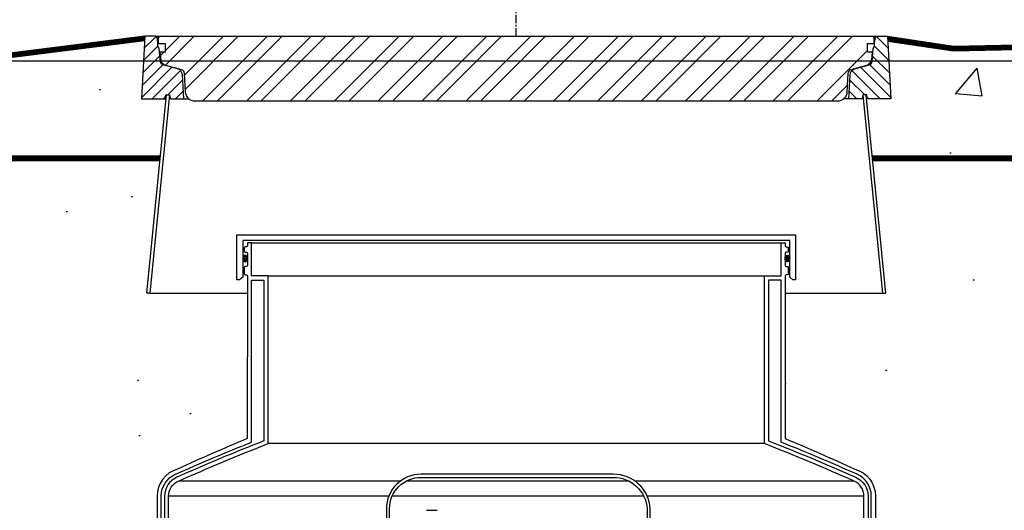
# Model space of a CAD drawing. Extents: x -285 to 5863, y 308 to 3178.
# Tile 237 of 256: x 1495 to 1554, y 957 to 987. Entities that reach past the tile are written whole.
import ezdxf

# ---------------------------------------------------------------- set-up
doc = ezdxf.new("R2010")
doc.units = 0
doc.header["$MEASUREMENT"] = 0
doc.header["$PDSIZE"] = 1
doc.linetypes.add('CENTER1', pattern=[0.6625, 0.5, -0.075, 0.0125, -0.075])
doc.layers.get('DEFPOINTS').update_dxf_attribs({"linetype": 'CONTINUOUS'})
for name, color, linetype in [('CENTERLINE', 3, 'CENTER1'), ('CONCRETE-HATCH', 2, 'CONTINUOUS'), ('DIM', 3, 'CONTINUOUS'), ('FRP-SUMP', 2, 'CONTINUOUS'), ('PEAGRAVEL-HATCH', 3, 'CONTINUOUS'), ('PROBE', 2, 'CONTINUOUS'), ('SUB-PUMP', 4, 'CONTINUOUS'), ('TANK-MANHOLE-40', 2, 'CONTINUOUS'), ('TANK-MANHOLE-COVER-40', 2, 'CONTINUOUS'), ('TANK-MANHOLE-COVER-HATCH-40', 252, 'CONTINUOUS'), ('TANK-MANHOLE-HATCH-40', 7, 'CONTINUOUS'), ('TANK-SLAB', 6, 'CONTINUOUS')]:
    doc.layers.add(name, color=color, linetype=linetype)
doc.layers.add('FREEZE-LINES', color=8, linetype='CONTINUOUS', plot=False)
doc.styles.add('SIMPLEX', font='simplex')
doc.dimstyles.new('DIM64', dxfattribs={"dimscale": 64, "dimtxt": 0.09375, "dimasz": 0.09375, "dimexe": 0.0625, "dimexo": 0.0625, "dimgap": 0.046875, "dimtad": 1, "dimdec": 4, "dimzin": 3, "dimdsep": 46, "dimlunit": 4, "dimtxsty": 'SIMPLEX', "dimcen": 0, "dimclrd": 256, "dimclre": 256, "dimclrt": 256, "dimadec": 0, "dimazin": 0, "dimtfac": 1, "dimtdec": 4, "dimtmove": 0, "dimatfit": 3, "dimfxl": 1, "dimfrac": 2, "dimtolj": 1, "dimtzin": 0, "dimarcsym": 0})

# ---------------------------------------------------------------- blocks, each defined once
blk = doc.blocks.new('*D13')
at = {"layer": 'DEFPOINTS', "color": 0, "transparency": 16777216}
for p in [(1368.547, 978.296), (2031.773, 978.015), (1368.547, 700.523)]:
    blk.add_point(p, dxfattribs=at)
at = {"layer": 'DIM', "lineweight": -2, "transparency": 16777216}
for p, q in [((1368.547, 974.296), (1368.547, 696.523)), ((2031.773, 974.015), (2031.773, 696.523)), ((2025.773, 700.523), (1374.547, 700.523))]:
    blk.add_line(p, q, dxfattribs=at)
at = {"layer": 'DIM', "transparency": 16777216}
for points in [[(1374.547, 701.523), (1374.547, 699.523), (1368.547, 700.523)], [(2025.773, 701.523), (2025.773, 699.523), (2031.773, 700.523)]]:
    blk.add_solid(points, dxfattribs=at)
at = {"layer": 'DIM', "transparency": 16777216, "insert": (1700.16, 708.095), "char_height": 6, "attachment_point": 5, "style": 'SIMPLEX'}
blk.add_mtext('\\A1;55\'-3 1/4" (F.V. TANK SLAB)', dxfattribs=at)

msp = doc.modelspace()

# ---------------------------------------------------------------- hatches: boundary and pattern name
at = {"layer": 'CONCRETE-HATCH'}
h = msp.add_hatch(dxfattribs=at)
h.set_pattern_fill('AR-CONC', color=256, scale=2.67, style=0)
h.set_pattern_definition([(50, (1423.872, 958.077), (19.1508, -1.6755), [2.0025, -22.0275]), (355, (1423.872, 958.077), (-3.7047, 20.0835), [1.602, -17.622]), (100.451, (1425.468, 957.938), (15.446, 18.408), [1.702, -18.7205]), (46.184, (1423.872, 963.417), (28.495, -4.4194), [3.004, -33.041]), (96.636, (1426.246, 963.05), (24.9555, 26.009), [2.553, -28.081]), (351.184, (1423.872, 963.417), (24.955, 26.009), [2.403, -26.433]), (21, (1426.542, 962.082), (15.9374, -10.75), [2.0025, -22.0275]), (326, (1426.542, 962.082), (6.4965, 19.3615), [1.602, -17.622]), (71.451, (1427.87, 961.186), (22.434, 8.6116), [1.702, -18.7205]), (37.5, (1423.872, 958.077), (0.32467, 8.88827), [0, -17.4084, 0, -17.889, 0, -17.68875]), (7.5, (1423.872, 958.077), (7.024, 10.5308), [0, -10.1994, 0, -17.0079, 0, -6.74175]), (327.5, (1417.918, 958.077), (14.25306, -0.6022), [0, -6.675, 0, -20.826, 0, -27.6345]), (317.5, (1415.248, 958.077), (15.571, 2.6728), [0, -8.6775, 0, -13.8306, 0, -19.6245])])
h.paths.add_polyline_path([(1503.71394, 981.73519), (1502.23993, 981.73519), (1502.42305, 985.22941), (1490.45551, 983.73346), (1437.85419, 983.73346), (1408.5308, 984.72941), (1408.71393, 981.23519), (1407.29766, 981.23519), (1407.02381, 970.48406), (1407.01594, 970.07421), (1402.51597, 970.07721), (1402.51597, 958.07721), (1411.73767, 958.07721), (1411.73767, 979.40527), (1412.58142, 979.40527), (1412.58142, 978.29596), (1503.37326, 978.29596)])
h = msp.add_hatch(dxfattribs=at)
h.set_pattern_fill('AR-CONC', color=256, scale=2.67, style=0)
h.set_pattern_definition([(50, (1551.431, 982.045), (19.151, -1.675), [2.0025, -22.0275]), (355, (1551.431, 982.045), (-3.705, 20.084), [1.602, -17.622]), (100.45, (1553.027, 981.905), (15.446, 18.408), [1.702, -18.7205]), (46.18, (1551.431, 987.385), (28.495, -4.42), [3.004, -33.041]), (96.64, (1553.806, 987.017), (24.955, 26.01), [2.553, -28.081]), (351.18, (1551.43, 987.385), (24.955, 26.01), [2.403, -26.433]), (21, (1554.101, 986.05), (15.937, -10.75), [2.0025, -22.0275]), (326, (1554.101, 986.05), (6.497, 19.362), [1.602, -17.622]), (71.45, (1555.43, 985.154), (22.434, 8.612), [1.702, -18.7205]), (37.5, (1551.4314, 982.045), (0.325, 8.888), [0, -17.4084, 0, -17.889, 0, -17.6887]), (7.5, (1551.431, 982.045), (7.024, 10.531), [0, -10.1994, 0, -17.008, 0, -6.7417]), (327.5, (1545.477, 982.045), (14.253, -0.6022), [0, -6.675, 0, -20.826, 0, -27.6345]), (317.5, (1542.807, 982.045), (15.571, 2.673), [0, -8.6775, 0, -13.8306, 0, -19.6245])])
h.paths.add_polyline_path([(1556.75623, 983.87998), (1556.72973, 983.9299), (1556.6849, 983.95668), (1556.29901, 983.95668), (1556.09108, 984.73346), (1551.30238, 984.73346), (1547.33485, 985.22941), (1547.51797, 981.73519), (1546.1017, 981.73519), (1546.06005, 981.97141), (1546.02056, 981.97141), (1546.38464, 978.29596), (1556.75623, 978.29596)])
at = {"layer": 'FRP-SUMP'}
h = msp.add_hatch(color=256, dxfattribs=at)
edge = h.paths.add_edge_path()
edge.add_ellipse((1508.49261, 972.07723), major_axis=(0, 0.2), ratio=0.72085956, start_angle=-71.0318319, end_angle=77.3217889, ccw=False)
edge.add_line((1508.62895, 972.14223), (1508.62895, 972.01222))
edge.add_ellipse((1508.49261, 972.07723), major_axis=(0, 0.2), ratio=0.72085956, start_angle=102.6782111, end_angle=251.0318319, ccw=False)
edge.add_line((1508.35195, 972.03333), (1508.35195, 972.12112))
h = msp.add_hatch(color=256, dxfattribs=at)
edge = h.paths.add_edge_path()
edge.add_ellipse((1541.26529, 972.07723), major_axis=(0, 0.2), ratio=0.72085956, start_angle=282.6782111, end_angle=431.0318319)
edge.add_line((1541.12895, 972.14223), (1541.12895, 972.01222))
edge.add_ellipse((1541.26529, 972.07723), major_axis=(0, 0.2), ratio=0.72085956, start_angle=108.9681681, end_angle=257.3217889)
edge.add_line((1541.40595, 972.03333), (1541.40595, 972.12112))
at = {"layer": 'PEAGRAVEL-HATCH'}
h = msp.add_hatch(dxfattribs=at)
h.set_pattern_fill('AR-SAND', color=256, scale=7.5, style=0)
h.set_pattern_definition([(37.5, (1423.872, 945.771), (-0.4725, 14.4512), [0, -11.4, 0, -12.75, 0, -12.1875]), (7.5, (1423.872, 945.77), (13.2733, 21.166), [0, -6.15, 0, -10.275, 0, -3.9375]), (327.5, (1414.647, 945.771), (23.356, 0.0424), [0, -3.75, 0, -13.5, 0, -17.625]), (317.5, (1414.647, 945.77), (22.546, 6.5826), [0, -1.875, 0, -8.85, 0, -10.125])])
edge = h.paths.add_edge_path()
edge.add_line((1508.62858, 969.98346), (1502.73832, 969.98346))
edge.add_line((1502.73832, 969.98346), (1502.54984, 969.98346))
edge.add_line((1502.54984, 969.98346), (1503.3454, 978.01471))
edge.add_line((1503.3454, 978.01471), (1412.58142, 978.01471))
edge.add_line((1412.58142, 978.01471), (1412.58142, 946.07721))
edge.add_line((1412.58142, 946.07721), (1402.51597, 946.07721))
edge.add_line((1402.51597, 946.07721), (1423.87181, 945.77096))
edge.add_line((1423.87181, 945.77096), (1503.17183, 945.77096))
edge.add_line((1503.17183, 945.77096), (1503.17183, 957.71641))
edge.add_arc((1504.87183, 957.71641), 1.7, 105.5631391, 180, ccw=False)
edge.add_arc((1562.54254, 832.27575), 139.74129, 112.6955788, 114.5798006, ccw=False)
edge.add_line((1508.62548, 961.19658), (1508.62858, 969.98346))
h = msp.add_hatch(dxfattribs=at)
h.set_pattern_fill('AR-SAND', color=256, scale=7.5, style=0)
h.set_pattern_definition([(37.5, (1546.412, 969.983), (-0.472, 14.451), [0, -11.4, 0, -12.75, 0, -12.1875]), (7.5, (1546.412, 969.983), (13.273, 21.166), [0, -6.15, 0, -10.275, 0, -3.9375]), (327.5, (1537.187, 969.983), (23.356, 0.0424), [0, -3.75, 0, -13.5, 0, -17.625]), (317.5, (1537.187, 969.983), (22.546, 6.583), [0, -1.875, 0, -8.85, 0, -10.125])])
h.paths.add_polyline_path([(1556.7709, 978.01471), (1546.4125, 978.01471), (1547.20806, 969.98346), (1558.15335, 969.98346), (1556.97056, 971.16626), (1557.08841, 971.28412), (1557.00984, 971.36269), (1558.03125, 972.38409), (1558.10982, 972.30552), (1558.22767, 972.42338), (1558.22767, 972.79812), (1558.50547, 972.79812), (1558.50547, 973.7036), (1556.7709, 973.7036)])
h = msp.add_hatch(dxfattribs=at)
h.set_pattern_fill('AR-SAND', color=256, scale=7.5, style=0)
h.set_pattern_definition([(37.5, (1541.129, 964.509), (-0.4725, 14.451), [0, -11.4, 0, -12.75, 0, -12.1875]), (7.5, (1541.13, 964.509), (13.273, 21.166), [0, -6.15, 0, -10.275, 0, -3.9375]), (327.5, (1531.904, 964.509), (23.356, 0.0424), [0, -3.75, 0, -13.5, 0, -17.625]), (317.5, (1531.904, 964.509), (22.546, 6.583), [0, -1.875, 0, -8.85, 0, -10.125])])
h.paths.add_polyline_path([(1558.50547, 969.02023), (1558.22767, 969.02023), (1558.22767, 969.90914), (1558.15335, 969.98346), (1547.01957, 969.98346), (1541.12932, 969.98346), (1541.13125, 964.50891), (1558.50547, 964.50891)])
h = msp.add_hatch(dxfattribs=at)
h.set_pattern_fill('AR-SAND', color=256, scale=7.5, style=0)
h.set_pattern_definition([(37.5, (1541.131, 931.786), (-0.4725, 14.451), [0, -11.4, 0, -12.75, 0, -12.1875]), (7.5, (1541.131, 931.786), (13.273, 21.166), [0, -6.15, 0, -10.275, 0, -3.9375]), (327.5, (1531.906, 931.786), (23.356, 0.0424), [0, -3.75, 0, -13.5, 0, -17.625]), (317.5, (1531.906, 931.786), (22.546, 6.583), [0, -1.875, 0, -8.85, 0, -10.125])])
edge = h.paths.add_edge_path()
edge.add_line((1558.50547, 964.50891), (1541.13125, 964.50891))
edge.add_line((1541.13125, 964.50891), (1541.13242, 961.19658))
edge.add_arc((1487.21536, 832.27575), 139.74129, 65.4201994, 67.3044212, ccw=False)
edge.add_arc((1544.88607, 957.71641), 1.7, 0, 74.4368609, ccw=False)
edge.add_line((1546.58607, 957.71641), (1546.58607, 945.77096))
edge.add_line((1546.58607, 945.77096), (1547.46952, 945.77096))
edge.add_line((1547.46952, 945.77096), (1547.70605, 945.77096))
edge.add_line((1547.70605, 945.77096), (1546.96952, 944.45572))
edge.add_line((1546.96952, 944.45572), (1546.96952, 944.05737))
edge.add_arc((1546.71952, 944.05737), 0.25, -90, 0, ccw=False)
edge.add_line((1546.71952, 943.80737), (1546.58607, 943.80737))
edge.add_line((1546.58607, 943.80737), (1546.58607, 942.27096))
edge.add_arc((1546.83607, 942.27096), 0.25, 180, 270)
edge.add_line((1546.83607, 942.02096), (1546.83607, 939.0151))
edge.add_line((1546.83607, 939.0151), (1547.45482, 939.0151))
edge.add_line((1547.45482, 939.0151), (1547.45482, 938.11792))
edge.add_line((1547.45482, 938.11792), (1547.57857, 938.11792))
edge.add_line((1547.57857, 938.11792), (1547.57857, 937.70503))
edge.add_line((1547.57857, 937.70503), (1548.15108, 937.665))
edge.add_line((1548.15108, 937.665), (1548.15108, 937.14713))
edge.add_line((1548.15108, 937.14713), (1548.64608, 937.14713))
edge.add_line((1548.64608, 937.14713), (1548.64608, 937.60745))
edge.add_line((1548.64608, 937.60745), (1548.70796, 937.60745))
edge.add_line((1548.70796, 937.60745), (1548.70796, 937.66932))
edge.add_line((1548.70796, 937.66932), (1548.83171, 937.66932))
edge.add_line((1548.83171, 937.66932), (1548.83171, 937.14713))
edge.add_line((1548.83171, 937.14713), (1553.78465, 937.14713))
edge.add_ellipse((1553.78465, 936.95963), major_axis=(0, 0.1875), ratio=0.47920074, start_angle=180, end_angle=360, ccw=False)
edge.add_ellipse((1553.78465, 936.58463), major_axis=(0, -0.1875), ratio=0.47920074, start_angle=0, end_angle=180, ccw=False)
edge.add_line((1553.78465, 936.39713), (1548.83171, 936.39713))
edge.add_line((1548.83171, 936.39713), (1548.83171, 935.87495))
edge.add_line((1548.83171, 935.87495), (1548.64608, 935.87495))
edge.add_line((1548.64608, 935.87495), (1548.64608, 935.92098))
edge.add_line((1548.64608, 935.92098), (1548.08921, 935.92098))
edge.add_line((1548.08921, 935.92098), (1548.08921, 935.87495))
edge.add_line((1548.08921, 935.87495), (1547.57857, 935.83924))
edge.add_line((1547.57857, 935.83924), (1547.57857, 935.42635))
edge.add_line((1547.57857, 935.42635), (1547.45482, 935.42635))
edge.add_line((1547.45482, 935.42635), (1547.45482, 934.52917))
edge.add_line((1547.45482, 934.52917), (1546.83607, 934.52917))
edge.add_line((1546.83607, 934.52917), (1546.83607, 933.52917))
edge.add_line((1546.83607, 933.52917), (1547.45482, 933.52917))
edge.add_line((1547.45482, 933.52917), (1547.45482, 932.63198))
edge.add_line((1547.45482, 932.63198), (1547.57857, 932.63198))
edge.add_line((1547.57857, 932.63198), (1547.57857, 932.21909))
edge.add_line((1547.57857, 932.21909), (1548.15108, 932.17906))
edge.add_line((1548.15108, 932.17906), (1548.15108, 931.7862))
edge.add_line((1548.15108, 931.7862), (1548.64608, 931.7862))
edge.add_line((1548.64608, 931.7862), (1548.64608, 932.12151))
edge.add_line((1548.64608, 932.12151), (1548.70796, 932.12151))
edge.add_line((1548.70796, 932.12151), (1548.70796, 932.18339))
edge.add_line((1548.70796, 932.18339), (1548.83171, 932.18339))
edge.add_line((1548.83171, 932.18339), (1548.83171, 931.7862))
edge.add_line((1548.83171, 931.7862), (1555.50547, 931.7862))
edge.add_arc((1555.50547, 934.7862), 3, 270, 360)
edge.add_line((1558.50547, 934.7862), (1558.50547, 964.50891))
h.paths.add_polyline_path([(1548.63618, 937.83119), (1548.51738, 937.83119, -1), (1548.27978, 937.83119), (1548.16098, 937.83119, -1)], flags=16)
h.paths.add_polyline_path([(1548.50154, 937.83119, -1), (1548.29562, 937.83119, -1)], flags=0)
h.paths.add_polyline_path([(1548.63618, 932.34525), (1548.51738, 932.34525, -1), (1548.27978, 932.34525), (1548.16098, 932.34525, -1)], flags=16)
h.paths.add_polyline_path([(1548.50154, 932.34525, -1), (1548.29562, 932.34525, -1)], flags=0)
at = {"layer": 'TANK-MANHOLE-COVER-HATCH-40'}
h = msp.add_hatch(dxfattribs=at)
h.set_pattern_fill('ANSI32', color=256, scale=5, style=0)
h.set_pattern_definition([(45, (1503.2648, 981.5875), (-1.325825, 1.325825), []), (45, (1504.1487, 981.5875), (-1.325825, 1.325825), [])])
edge = h.paths.add_edge_path()
edge.add_line((1544.27422, 981.58755), (1505.48368, 981.58755))
edge.add_arc((1505.48368, 982.1781), 0.59055, 182.9998438, 270, ccw=False)
edge.add_line((1504.89394, 982.14719), (1504.83476, 983.27639))
edge.add_arc((1504.59886, 983.26403), 0.23622, 2.9998438, 75)
edge.add_line((1504.66, 983.4922), (1503.70739, 983.74746))
edge.add_arc((1503.80928, 984.12774), 0.3937, 186.3110293, 255, ccw=False)
edge.add_line((1503.41797, 984.08446), (1503.3632, 984.57967))
edge.add_line((1503.3632, 984.57967), (1503.67816, 984.57967))
edge.add_line((1503.67816, 984.57967), (1503.67816, 985.05211))
edge.add_line((1503.67816, 985.05211), (1503.26478, 985.05211))
edge.add_line((1503.26478, 985.05211), (1503.26478, 985.42613))
edge.add_line((1503.26478, 985.42613), (1503.31592, 985.51471))
edge.add_line((1503.31592, 985.51471), (1546.44198, 985.51471))
edge.add_line((1546.44198, 985.51471), (1546.49312, 985.42613))
edge.add_line((1546.49312, 985.42613), (1546.49312, 985.05211))
edge.add_line((1546.49312, 985.05211), (1546.07974, 985.05211))
edge.add_line((1546.07974, 985.05211), (1546.07974, 984.57967))
edge.add_line((1546.07974, 984.57967), (1546.3947, 984.57967))
edge.add_line((1546.3947, 984.57967), (1546.33993, 984.08446))
edge.add_arc((1545.94861, 984.12774), 0.3937, 285, 353.6889707, ccw=False)
edge.add_line((1546.05051, 983.74746), (1545.09789, 983.4922))
edge.add_arc((1545.15903, 983.26403), 0.23622, 105, 177.0001562)
edge.add_line((1544.92314, 983.27639), (1544.86396, 982.14719))
edge.add_arc((1544.27422, 982.1781), 0.59055, 270, 357.0001562, ccw=False)
at = {"layer": 'TANK-MANHOLE-HATCH-40', "linetype": 'Continuous'}
h = msp.add_hatch(dxfattribs=at)
h.set_pattern_fill('LINE', color=256, scale=4, angle=45, style=0)
h.paths.add_polyline_path([(1502.438, 985.51471), (1503.09339, 985.51471, -0.36397023), (1503.17093, 985.44965), (1503.22541, 985.1407), (1503.22541, 984.92275), (1503.30415, 984.78637), (1503.37374, 983.99092, 0.31529879), (1503.54792, 983.78333), (1504.41405, 983.55126, -0.3249197), (1504.70531, 983.19157), (1504.78164, 981.73519), (1503.97572, 981.73519), (1503.93407, 981.97141), (1503.72171, 981.97141), (1503.69785, 981.97141), (1503.65619, 981.73519), (1502.23993, 981.73519)])
h = msp.add_hatch(dxfattribs=at)
h.set_pattern_fill('LINE', color=256, scale=4, angle=135, style=0)
h.paths.add_polyline_path([(1547.31989, 985.51471), (1546.66451, 985.51471, 0.36397023), (1546.58697, 985.44965), (1546.53249, 985.1407), (1546.53249, 984.92275), (1546.45375, 984.78637), (1546.38416, 983.99092, -0.31529879), (1546.20998, 983.78333), (1545.34385, 983.55126, 0.3249197), (1545.05258, 983.19157), (1544.97626, 981.73519), (1545.78218, 981.73519), (1545.82383, 981.97141), (1546.03618, 981.97141), (1546.06005, 981.97141), (1546.1017, 981.73519), (1547.51797, 981.73519)])

# ---------------------------------------------------------------- linework, layer by layer
at = {"layer": 'CENTERLINE'}
msp.add_line((1524.87895, 985.51471), (1524.87895, 1029.15474), dxfattribs=at)
at = {"layer": 'FREEZE-LINES', "linetype": 'Continuous'}
msp.add_line((1931.90631, 984.01471), (1465.74807, 984.01471), dxfattribs=at)
at = {"layer": 'FRP-SUMP', "color": 7, "linetype": 'Continuous'}
for p, q in [((1508.87895, 973.03161), (1540.87895, 973.03161)), ((1509.87895, 971.03161), (1539.87895, 971.03161)), ((1539.87895, 960.89107), (1509.87895, 960.89107)), ((1517.88048, 958.63069), (1504.46682, 958.63069)), ((1531.68368, 958.63069), (1518.23084, 958.63069)), ((1545.29107, 958.63069), (1532.04382, 958.63069)), ((1517.17844, 957.71638), (1503.87183, 957.71638)), ((1532.58188, 957.71638), (1517.38158, 957.71638)), ((1545.88607, 957.71638), (1532.78839, 957.71638))]:
    msp.add_line(p, q, dxfattribs=at)
at = {"layer": 'FRP-SUMP'}
msp.add_lwpolyline([(1508.00182, 970.79041), (1508.00182, 973.51489), (1541.75608, 973.51489), (1541.75608, 970.79041), (1541.59746, 970.79041), (1541.40595, 970.95111), (1541.40595, 973.16476), (1508.35195, 973.16476), (1508.35195, 970.95111), (1508.16044, 970.79041), (1508.00182, 970.79041)], dxfattribs=at)
for points in [[(1503.87183, 944.02096), (1503.87183, 957.71641, -0.29672907), (1504.46682, 958.63072, -0.01067744), (1509.87895, 960.8911), (1509.87895, 971.03161), (1508.87895, 971.03161), (1508.87895, 973.03161), (1508.62895, 973.03161), (1508.62895, 972.85473, -0.41421356), (1508.56895, 972.79473), (1508.49895, 972.79473, 0.41421356), (1508.43895, 972.73473), (1508.43895, 972.52911, 0.41421356), (1508.50145, 972.46661), (1508.56395, 972.46661, -0.38676832), (1508.62895, 972.40411), (1508.62895, 971.65411, -0.38676832), (1508.56395, 971.59161), (1508.50145, 971.59161, 0.41421356), (1508.43895, 971.52911), (1508.43895, 971.15411, 0.41421356), (1508.50145, 971.09161), (1508.56895, 971.09161, -0.41421356), (1508.62895, 971.03161), (1508.62548, 961.19658, 0.00822165), (1504.41572, 959.35408, 0.33671624), (1503.17183, 957.71641), (1503.17183, 944.02096)], [(1545.88607, 944.02096), (1545.88607, 957.71641, 0.29672907), (1545.29107, 958.63072, 0.01067744), (1539.87895, 960.8911), (1539.87895, 971.03161), (1540.87895, 971.03161), (1540.87895, 973.03161), (1541.12895, 973.03161), (1541.12895, 972.85473, 0.41421356), (1541.18895, 972.79473), (1541.25895, 972.79473, -0.41421356), (1541.31895, 972.73473), (1541.31895, 972.52911, -0.41421356), (1541.25645, 972.46661), (1541.19395, 972.46661, 0.38676832), (1541.12895, 972.40411), (1541.12895, 971.65411, 0.38676832), (1541.19395, 971.59161), (1541.25645, 971.59161, -0.41421356), (1541.31895, 971.52911), (1541.31895, 971.15411, -0.41421356), (1541.25645, 971.09161), (1541.18895, 971.09161, 0.41421356), (1541.12895, 971.03161), (1541.13242, 961.19658, -0.00822165), (1545.34218, 959.35408, -0.33671624), (1546.58607, 957.71641), (1546.58607, 944.02096)], [(1503.42183, 944.02096), (1503.42183, 957.71641, -0.29672907), (1504.28457, 959.04216, -0.0090466), (1508.87895, 960.97863), (1508.87895, 970.78161), (1509.62895, 970.78161), (1509.62895, 961.06138, 0.01036772), (1504.36557, 958.8593, 0.29672907), (1503.62183, 957.71641), (1503.62183, 944.02096)], [(1546.33607, 944.02096), (1546.33607, 957.71641, 0.29672907), (1545.47332, 959.04216, 0.0090466), (1540.87895, 960.97863), (1540.87895, 970.78161), (1540.12895, 970.78161), (1540.12895, 961.06138, -0.01036772), (1545.39232, 958.8593, -0.29672907), (1546.13607, 957.71641), (1546.13607, 944.02096)]]:
    msp.add_lwpolyline(points, format="xyb", dxfattribs=at)
at = {"layer": 'FRP-SUMP', "extrusion": (0, 0, -1)}
msp.add_ellipse((1508.49261, 972.07723), major_axis=(0, 0.2), ratio=0.72085956, dxfattribs=at)
at = {"layer": 'FRP-SUMP'}
msp.add_ellipse((1541.26529, 972.07723), major_axis=(0, 0.2), ratio=0.72085956, dxfattribs=at)
at = {"layer": 'PROBE'}
msp.add_lwpolyline([(1532.9727, 952.83527), (1532.9727, 956.94768, 0.40047434), (1530.73759, 959.04143), (1519.12597, 959.04143, 0.41421356), (1517.03222, 956.94768), (1517.03222, 955.60579), (1517.21972, 955.60579), (1517.21972, 956.94768, -0.41421356), (1519.12597, 958.85393), (1530.73759, 958.85393, -0.39914995), (1532.7852, 956.94768), (1532.7852, 952.83527)], format="xyb", close=True, dxfattribs=at)
at = {"layer": 'SUB-PUMP', "color": 2, "linetype": 'Continuous'}
msp.add_line((1519.45989, 956.86097), (1520.10941, 956.86097), dxfattribs=at)
at = {"layer": 'TANK-MANHOLE-40', "color": 7}
for p, q in [((1503.09339, 985.51471), (1546.66451, 985.51471)), ((1504.78164, 981.73519), (1505.09307, 981.73519)), ((1544.97626, 981.73519), (1544.66483, 981.73519))]:
    msp.add_line(p, q, dxfattribs=at)
at = {"layer": 'TANK-MANHOLE-40', "color": 7, "linetype": 'Continuous'}
for p, q in [((1502.73832, 969.98346), (1508.62858, 969.98346)), ((1541.12932, 969.98346), (1547.01957, 969.98346))]:
    msp.add_line(p, q, dxfattribs=at)
at = {"layer": 'TANK-MANHOLE-40', "linetype": 'Continuous'}
for points in [[(1503.93407, 981.97141), (1503.97572, 981.73519), (1504.78164, 981.73519), (1504.70531, 983.19157, 0.3249197), (1504.41405, 983.55126), (1503.54792, 983.78333, -0.31529879), (1503.37374, 983.99092), (1503.30415, 984.78637), (1503.22541, 984.92275), (1503.22541, 985.1407), (1503.17093, 985.44965, 0.36397023), (1503.09339, 985.51471), (1502.438, 985.51471), (1502.23993, 981.73519), (1503.65619, 981.73519), (1503.69785, 981.97141)], [(1545.82383, 981.97141), (1545.78218, 981.73519), (1544.97626, 981.73519), (1545.05258, 983.19157, -0.3249197), (1545.34385, 983.55126), (1546.20998, 983.78333, 0.31529879), (1546.38416, 983.99092), (1546.45375, 984.78637), (1546.53249, 984.92275), (1546.53249, 985.1407), (1546.58697, 985.44965, -0.36397023), (1546.66451, 985.51471), (1547.31989, 985.51471), (1547.51797, 981.73519), (1546.1017, 981.73519), (1546.06005, 981.97141)]]:
    msp.add_lwpolyline(points, format="xyb", close=True, dxfattribs=at)
for points in [[(1503.92582, 981.97141), (1502.73832, 969.98346), (1502.54984, 969.98346), (1503.73734, 981.97141)], [(1545.83207, 981.97141), (1547.01957, 969.98346), (1547.20806, 969.98346), (1546.02056, 981.97141)]]:
    msp.add_lwpolyline(points, close=True, dxfattribs=at)
at = {"layer": 'TANK-MANHOLE-COVER-40', "linetype": 'Continuous'}
msp.add_lwpolyline([(1544.27422, 981.58755), (1505.48368, 981.58755, -0.39896034), (1504.89394, 982.14719), (1504.83476, 983.27639, 0.32492045), (1504.66, 983.4922), (1503.70739, 983.74746, -0.30902091), (1503.41797, 984.08446), (1503.3632, 984.57967), (1503.67816, 984.57967), (1503.67816, 985.05211), (1503.26478, 985.05211), (1503.26478, 985.42613), (1503.31592, 985.51471), (1546.44198, 985.51471), (1546.49312, 985.42613), (1546.49312, 985.05211), (1546.07974, 985.05211), (1546.07974, 984.57967), (1546.3947, 984.57967), (1546.33993, 984.08446, -0.30902091), (1546.05051, 983.74746), (1545.09789, 983.4922, 0.32492045), (1544.92314, 983.27639), (1544.86396, 982.14719, -0.39896034)], format="xyb", close=True, dxfattribs=at)
at = {"layer": 'TANK-SLAB'}
for p, q in [((1546.38464, 978.29596), (1556.7709, 978.29596)), ((1546.4125, 978.01471), (1556.7709, 978.01471))]:
    msp.add_line(p, q, dxfattribs=at)
at = {"layer": 'TANK-SLAB', "const_width": 0.29}
for points in [[(1408.53504, 984.86501), (1416.51585, 983.86741), (1490.438, 983.86741), (1502.42012, 985.36517)], [(1547.35321, 985.37282), (1551.34413, 984.78214), (1556.07661, 984.87396)], [(1412.58142, 978.15738), (1503.34556, 978.15738)], [(1546.38464, 978.15935), (1556.75623, 978.15935)]]:
    msp.add_lwpolyline(points, dxfattribs=at)
at = {"layer": 'TANK-SLAB'}
for points in [[(1502.438, 985.51471), (1490.438, 984.01471), (1465.74807, 984.01471)], [(1547.31989, 985.51471), (1551.31989, 984.92604), (1556.05238, 985.01471)], [(1502.438, 985.23346), (1490.438, 983.73346), (1465.74807, 983.73346)], [(1547.33485, 985.22941), (1551.30238, 984.64479), (1556.1176, 984.73346)], [(1465.74807, 978.29596), (1503.37326, 978.29596)], [(1465.74807, 978.01471), (1503.3454, 978.01471)]]:
    msp.add_lwpolyline(points, dxfattribs=at)

# ---------------------------------------------------------------- dimensions: what is measured, and where the dimension line sits
at = {"layer": 'DIM'}
dim = msp.add_linear_dim(base=(1368.54722, 700.52328), p1=(2031.77254, 978.01471), p2=(1368.54722, 978.29596), angle=180, text='<> (F.V. TANK SLAB)', dimstyle='DIM64', dxfattribs=at)
dim.commit()
dim.dimension.update_dxf_attribs({"geometry": '*D13', "text_midpoint": (1700.15988, 708.09471)})

doc.saveas('drawing.dxf')
